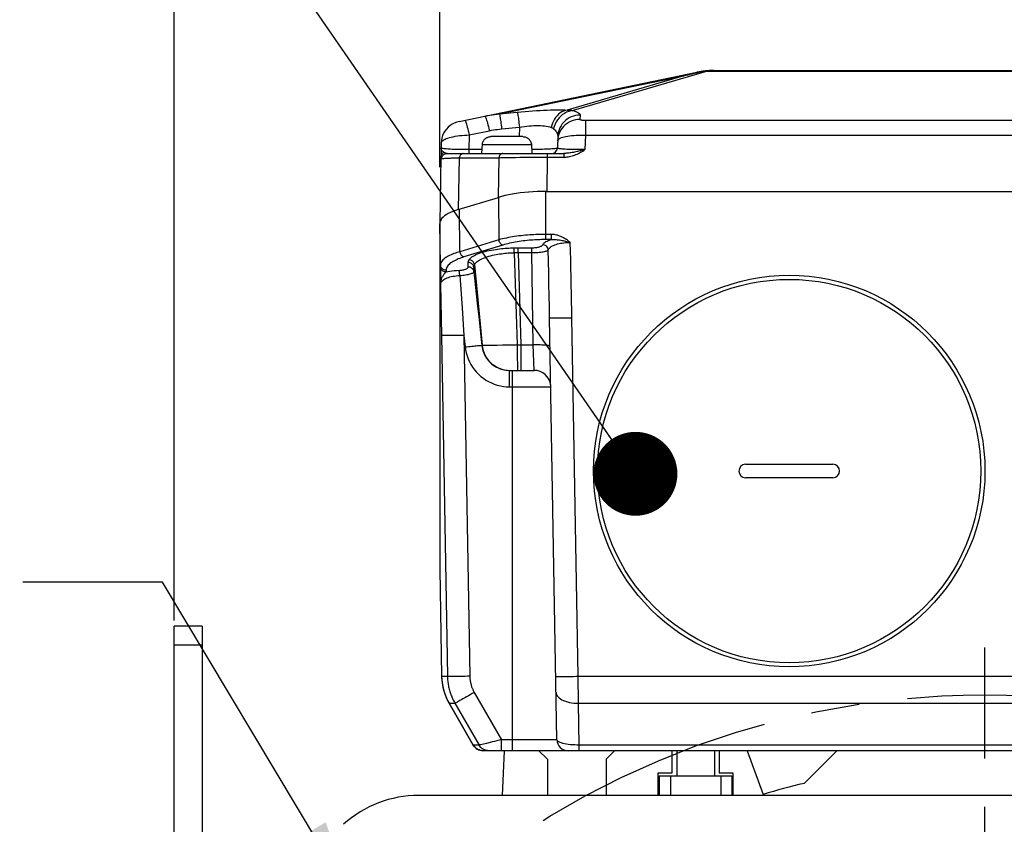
# Model space of a CAD drawing. Header units: millimetres. Extents: x 0 to 420, y 0 to 297.
# Tile 50 of 56: x 281 to 317, y 202 to 231. Entities that reach past the tile are written whole.
import ezdxf
from ezdxf.enums import TextEntityAlignment as Align

# ---------------------------------------------------------------- set-up
doc = ezdxf.new("R2010")
doc.units = ezdxf.units.MM
doc.header["$LTSCALE"] = 23.1
doc.linetypes.add('CENTER', pattern=[0.6, 0.375, -0.075, 0.075, -0.075])
doc.layers.get('0').update_dxf_attribs({"linetype": 'CONTINUOUS'})
for name, color, linetype in [('AXIS', 7, 'CONTINUOUS'), ('COMPONENTS', 7, 'CONTINUOUS'), ('DETAIL', 7, 'CONTINUOUS'), ('DIMENSION', 7, 'CONTINUOUS')]:
    doc.layers.add(name, color=color, linetype=linetype)
doc.styles.get("Standard").update_dxf_attribs({"font": 'arial.ttf'})
doc.styles.add('TEXTSTYLE_4', font='gdt')
doc.dimstyles.new('DIMSTYLE_10', dxfattribs={"dimtxt": 3, "dimasz": 3, "dimexe": 0.18, "dimexo": 0.0625, "dimgap": 0.09, "dimtad": 1, "dimdec": 3, "dimlfac": 5, "dimdsep": 46, "dimtxsty": 'STANDARD', "dimblk": '_FILLED', "dimblk1": '_FILLED', "dimblk2": '_FILLED', "dimcen": 0.09, "dimadec": 0, "dimazin": 0, "dimtp": 0.5, "dimtm": 0.5, "dimtfac": 1, "dimtdec": 3, "dimtofl": 0, "dimtmove": 0, "dimatfit": 3, "dimldrblk": '_FILLED', "dimfxl": 1, "dimtolj": 1, "dimarcsym": 0})
doc.dimstyles.new('DIMSTYLE_2', dxfattribs={"dimtxt": 3, "dimasz": 3, "dimexe": 0.18, "dimexo": 0.0625, "dimgap": 0.09, "dimtad": 1, "dimtih": 1, "dimtoh": 1, "dimlfac": 5, "dimdsep": 46, "dimtxsty": 'STANDARD', "dimblk": '_FILLED', "dimblk1": '_FILLED', "dimblk2": '_FILLED', "dimcen": 0.09, "dimadec": 0, "dimazin": 0, "dimtol": 1, "dimtp": 0.2, "dimtm": 0.2, "dimtfac": 1, "dimtofl": 0, "dimtmove": 0, "dimatfit": 3, "dimldrblk": '_FILLED', "dimfxl": 1, "dimtolj": 1, "dimarcsym": 0})
doc.dimstyles.get("Standard").update_dxf_attribs({"dimtxt": 3, "dimasz": 3, "dimexe": 0.18, "dimexo": 0.0625, "dimgap": 0.09, "dimtad": 1, "dimdec": 3, "dimdsep": 46, "dimtxsty": 'STANDARD', "dimblk": '_FILLED', "dimblk1": '_FILLED', "dimblk2": '_FILLED', "dimcen": 0.09, "dimadec": 0, "dimazin": 0, "dimtol": 1, "dimtp": 0.001, "dimtm": 0.001, "dimtfac": 1, "dimtdec": 3, "dimtofl": 0, "dimtmove": 0, "dimatfit": 3, "dimldrblk": '_FILLED', "dimfxl": 1, "dimtolj": 1, "dimarcsym": 0})

# ---------------------------------------------------------------- blocks, each defined once
blk = doc.blocks.new('_FILLED')
at = {"color": 0, "linetype": 'BYBLOCK'}
blk.add_solid([(0, 0), (-1, 0.2), (-1, -0.2)], dxfattribs=at)
blk = doc.blocks.new('*D1')
at = {"layer": 'DIMENSION', "color": 2, "linetype": 'CONTINUOUS'}
for p, q in [((279.378, 198.641), (253.063, 198.641)), ((281.378, 198.641), (279.378, 198.641)), ((290.585, 192.778), (281.378, 198.641))]:
    blk.add_line(p, q, dxfattribs=at)
at = {"layer": 'DIMENSION', "color": 2, "linetype": 'CONTINUOUS', "xscale": 3, "yscale": 3, "zscale": 3, "rotation": 327.5117305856}
blk.add_blockref('_FILLED', (290.585, 192.778), dxfattribs=at)
at = {"layer": 'DIMENSION', "color": 2, "linetype": 'CONTINUOUS', "style": 'TEXTSTYLE_4'}
for s, p in [('`', (270.556, 199.391)), ('n', (260.063, 199.391))]:
    blk.add_text(s, height=3, dxfattribs=at).set_placement(p, align=Align.RIGHT)
at = {"layer": 'DIMENSION', "color": 2, "linetype": 'CONTINUOUS'}
for s, p in [('300', (267.056, 199.391)), ('0.2', (276.378, 199.391))]:
    blk.add_text(s, height=3, dxfattribs=at).set_placement(p, align=Align.RIGHT)
blk = doc.blocks.new('*D2')
at = {"layer": 'DIMENSION', "color": 2, "linetype": 'CONTINUOUS'}
for p, q in [((279.378, 198.641), (253.063, 198.641)), ((281.378, 198.641), (279.378, 198.641)), ((290.585, 192.778), (281.378, 198.641))]:
    blk.add_line(p, q, dxfattribs=at)
at = {"layer": 'DIMENSION', "color": 2, "linetype": 'CONTINUOUS', "xscale": 3, "yscale": 3, "zscale": 3, "rotation": 327.5117305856}
blk.add_blockref('_FILLED', (290.585, 192.778), dxfattribs=at)
at = {"layer": 'DIMENSION', "color": 2, "linetype": 'CONTINUOUS', "style": 'TEXTSTYLE_4'}
for s, p in [('`', (270.556, 199.391)), ('n', (260.063, 199.391))]:
    blk.add_text(s, height=3, dxfattribs=at).set_placement(p, align=Align.RIGHT)
at = {"layer": 'DIMENSION', "color": 2, "linetype": 'CONTINUOUS'}
for s, p in [('300', (267.056, 199.391)), ('0.2', (276.378, 199.391))]:
    blk.add_text(s, height=3, dxfattribs=at).set_placement(p, align=Align.RIGHT)
blk = doc.blocks.new('*D20')
at = {"layer": 'DIMENSION', "color": 2, "linetype": 'CONTINUOUS'}
for p, q in [((286.89, 235.702), (286.89, 250.989)), ((344.89, 245.193), (344.89, 250.989)), ((286.89, 248.989), (315.89, 248.989)), ((344.89, 248.989), (315.89, 248.989)), ((344.89, 235.307), (344.89, 243.112)), ((286.89, 209.314), (286.89, 232.789)), ((344.89, 228.558), (344.89, 232.792)), ((344.89, 209.183), (344.89, 226.727))]:
    blk.add_line(p, q, dxfattribs=at)
at = {"layer": 'DIMENSION', "color": 2, "linetype": 'CONTINUOUS', "xscale": 3, "yscale": 3, "zscale": 3, "rotation": 180}
blk.add_blockref('_FILLED', (286.89, 248.989), dxfattribs=at)
at = {"layer": 'DIMENSION', "color": 2, "linetype": 'CONTINUOUS', "xscale": 3, "yscale": 3, "zscale": 3}
blk.add_blockref('_FILLED', (344.89, 248.989), dxfattribs=at)
at = {"layer": 'DIMENSION', "color": 2, "linetype": 'CONTINUOUS', "insert": (315.89, 252.739), "char_height": 3, "width": 6.99257, "attachment_point": 2, "line_spacing_factor": 0.9}
blk.add_mtext('290', dxfattribs=at)
blk = doc.blocks.new('*D23')
at = {"layer": 'DIMENSION', "color": 2, "linetype": 'CONTINUOUS'}
for p, q in [((296.39, 225.526), (296.39, 240.989)), ((335.39, 236.757), (335.39, 240.989)), ((296.39, 238.989), (315.89, 238.989)), ((335.39, 238.989), (315.89, 238.989)), ((335.39, 225.526), (335.39, 235.162))]:
    blk.add_line(p, q, dxfattribs=at)
at = {"layer": 'DIMENSION', "color": 2, "linetype": 'CONTINUOUS', "xscale": 3, "yscale": 3, "zscale": 3, "rotation": 180}
blk.add_blockref('_FILLED', (296.39, 238.989), dxfattribs=at)
at = {"layer": 'DIMENSION', "color": 2, "linetype": 'CONTINUOUS', "xscale": 3, "yscale": 3, "zscale": 3}
blk.add_blockref('_FILLED', (335.39, 238.989), dxfattribs=at)
at = {"layer": 'DIMENSION', "color": 2, "linetype": 'CONTINUOUS', "insert": (315.89, 242.739), "char_height": 3, "width": 6.99257, "attachment_point": 2, "line_spacing_factor": 0.9}
blk.add_mtext('195', dxfattribs=at)

msp = doc.modelspace()

# ---------------------------------------------------------------- linework, layer by layer
at = {"layer": 'AXIS', "color": 2, "linetype": 'CENTER'}
msp.add_line((315.8897, 176.66412), (315.8897, 208.35892), dxfattribs=at)
msp.add_circle((315.8897, 176.66412), 30, dxfattribs=at)
at = {"layer": 'COMPONENTS', "color": 7, "linetype": 'CONTINUOUS'}
for p, q in [((297.08269, 227.165), (305.58868, 228.9267)), ((306.19711, 228.98905), (325.5823, 228.98905)), ((298.2183, 226.62148), (298.19738, 226.6208)), ((299.3611, 226.62148), (298.2183, 226.62148)), ((300.61188, 226.62874), (300.59674, 226.21418)), ((296.44179, 226.21809), (296.43566, 225.97436)), ((296.44507, 226.39642), (296.44178, 226.21782)), ((297.90752, 226.36148), (297.8897, 226.02148)), ((297.90752, 226.36148), (297.91672, 226.36148)), ((297.91444, 226.33718), (297.91572, 226.36148)), ((297.91621, 226.35745), (297.91672, 226.36148)), ((297.91672, 226.36148), (297.92011, 226.38151)), ((299.66268, 226.36148), (299.6632, 226.35745)), ((299.66268, 226.36148), (299.67188, 226.36148)), ((299.66497, 226.33718), (299.66368, 226.36148)), ((299.67188, 226.36148), (299.6897, 226.02148)), ((296.43318, 225.88657), (296.3897, 223.52645)), ((296.43335, 225.89338), (296.43315, 225.8854)), ((296.65404, 226.02148), (300.82809, 226.02148)), ((297.05513, 224.01152), (298.48676, 224.44921)), ((300.21473, 224.66412), (300.05219, 224.66247)), ((300.18382, 224.66412), (331.59559, 224.66412)), ((297.05513, 224.01152), (296.95268, 223.97808)), ((296.39512, 223.55299), (296.3897, 223.50414)), ((296.3897, 223.52645), (296.3897, 211.14539)), ((296.41532, 221.97044), (296.41545, 221.93626)), ((296.41545, 221.93626), (296.41636, 221.83208)), ((296.41636, 221.83208), (296.42249, 221.35036)), ((296.42249, 221.35036), (296.45438, 219.51039)), ((300.58284, 205.05714), (300.31948, 220.14516)), ((296.45438, 219.51039), (296.66595, 207.32454)), ((298.88852, 218.26412), (299.7627, 218.26412)), ((307.3297, 214.90412), (310.4497, 214.90412)), ((310.4497, 214.42412), (307.3297, 214.42412)), ((296.3897, 211.14903), (296.45643, 207.32435)), ((286.8897, 189.11412), (286.8897, 209.11412)), ((287.8897, 209.11412), (286.8897, 209.11412)), ((287.8897, 209.11412), (287.8897, 187.86412)), ((296.72409, 206.35921), (297.58732, 204.86411)), ((296.93355, 206.35944), (297.79674, 204.86412)), ((333.84563, 204.66412), (297.93378, 204.66412)), ((298.6897, 204.66412), (298.61985, 203.06412)), ((300.2397, 204.36412), (299.9397, 204.66412)), ((302.6397, 204.66412), (302.3397, 204.36412)), ((304.6897, 204.66412), (304.6897, 203.86412)), ((304.8647, 204.66412), (304.8647, 203.76412)), ((306.2147, 204.66412), (306.2147, 203.76412)), ((306.3897, 204.66412), (306.3897, 203.86412)), ((307.3897, 204.66412), (307.95895, 203.10014)), ((309.42094, 203.49535), (310.5897, 204.66412)), ((300.2397, 204.36412), (300.2397, 203.06412)), ((302.3397, 204.36412), (302.3397, 203.06412)), ((304.1897, 203.86412), (304.1897, 203.06412)), ((304.6897, 203.86412), (304.1897, 203.86412)), ((304.2397, 203.76412), (304.2397, 203.06412)), ((304.2397, 203.76412), (306.8397, 203.76412)), ((304.6397, 203.76412), (304.6397, 203.06412)), ((306.8897, 203.86412), (306.3897, 203.86412)), ((306.4397, 203.76412), (306.4397, 203.06412)), ((306.8397, 203.76412), (306.8397, 203.06412)), ((306.8897, 203.06412), (306.8897, 203.86412)), ((336.14507, 203.06412), (295.63433, 203.06412))]:
    msp.add_line(p, q, dxfattribs=at)
at = {"layer": 'COMPONENTS', "color": 9, "linetype": 'CONTINUOUS'}
for p, q in [((305.9638, 228.95985), (301.16563, 227.55078)), ((305.9638, 228.97996), (305.9638, 228.95985)), ((305.9638, 228.95985), (325.8156, 228.95985)), ((298.5262, 227.43209), (305.12291, 228.79836)), ((305.12291, 228.79836), (300.95376, 227.57399)), ((298.5262, 227.43209), (299.16441, 227.49481)), ((301.41134, 227.39176), (301.40582, 227.24045)), ((301.60245, 227.20958), (301.60245, 226.67782)), ((301.60245, 227.20958), (330.37696, 227.20958)), ((297.44453, 226.68342), (298.1674, 226.83314)), ((298.60156, 226.89968), (299.23961, 226.96238)), ((299.23961, 226.96238), (299.22723, 226.62148)), ((297.44453, 226.68342), (297.43487, 226.15636)), ((301.60245, 226.67782), (301.58341, 226.15636)), ((301.60245, 226.67782), (330.37696, 226.67782)), ((296.47935, 226.11184), (296.47351, 226.11981)), ((297.43481, 226.15636), (297.43481, 226.02148)), ((297.89677, 226.15636), (297.43487, 226.15636)), ((297.91444, 226.33718), (299.66497, 226.33718)), ((296.43505, 225.91302), (296.43335, 225.89338)), ((297.08937, 225.86854), (297.05513, 224.01152)), ((297.08937, 225.86854), (298.50368, 225.86854)), ((298.50368, 225.86854), (298.48126, 224.44753)), ((298.95751, 225.87809), (299.10552, 225.88027)), ((299.31887, 225.88275), (299.51927, 225.88448)), ((299.51927, 225.88448), (299.64509, 225.88527)), ((299.8779, 225.88629), (300.03753, 225.88661)), ((300.23402, 225.88659), (300.21473, 224.66412)), ((300.23402, 226.02148), (300.23402, 225.88659)), ((300.82809, 226.02148), (300.82809, 225.88659)), ((298.48676, 224.44921), (298.50541, 222.93261)), ((300.18382, 222.93955), (300.18382, 224.66412)), ((297.11129, 222.50639), (297.09265, 224.02299)), ((296.41532, 222.03632), (296.3897, 223.50414)), ((298.50541, 222.93261), (297.11129, 222.50639)), ((300.37009, 222.93955), (300.13542, 222.9395)), ((300.37006, 223.12732), (300.18382, 223.12732)), ((300.37006, 223.12732), (300.37006, 222.93955)), ((298.64627, 222.74484), (297.25216, 222.31862)), ((299.16804, 222.64696), (299.6797, 222.64701)), ((299.19362, 222.47409), (299.19362, 222.64701)), ((299.6797, 222.47409), (299.6797, 222.64701)), ((299.05594, 222.47239), (299.16081, 219.17313)), ((299.19362, 222.47409), (299.2903, 219.17242)), ((299.73733, 219.17246), (299.6797, 222.47409)), ((296.41532, 222.03632), (296.41532, 221.97044)), ((297.41127, 221.9597), (297.41051, 222.12021)), ((297.60932, 221.94986), (297.89715, 219.16095)), ((297.63407, 222.04785), (297.90487, 219.16674)), ((296.61529, 221.84855), (296.61529, 221.78265)), ((297.10628, 221.65726), (297.18654, 220.49547)), ((297.60999, 221.79016), (297.67093, 221.22964)), ((297.67093, 221.22964), (297.73245, 220.66179)), ((297.18654, 220.49547), (297.25425, 219.51039)), ((297.73245, 220.66179), (297.79505, 220.08205)), ((301.34314, 207.32454), (301.11936, 220.14516)), ((297.25425, 219.51039), (297.46582, 207.32454)), ((297.25425, 219.51039), (297.2978, 219.10409)), ((297.89435, 219.1576), (297.89715, 219.16095)), ((297.90487, 219.16674), (297.9144, 219.16699)), ((297.9144, 219.16699), (297.9582, 219.16769)), ((297.9582, 219.16769), (298.03479, 219.16843)), ((298.03479, 219.16843), (298.14311, 219.16917)), ((298.14311, 219.16917), (298.44543, 219.17069)), ((298.44543, 219.17069), (298.63314, 219.17144)), ((298.63314, 219.17144), (299.16081, 219.17313)), ((299.24712, 219.17238), (299.73733, 219.17246)), ((299.2903, 219.17242), (299.2903, 218.26412)), ((299.7627, 218.26412), (299.73733, 219.17246)), ((298.88853, 217.67459), (298.88853, 218.26412)), ((298.9897, 204.66412), (298.9897, 218.26412)), ((298.88853, 217.67459), (300.3626, 217.67459)), ((287.8897, 208.4392), (286.8897, 208.4392)), ((296.45642, 207.32452), (296.45646, 207.32445)), ((296.45646, 207.32454), (296.66595, 207.32454)), ((301.35325, 206.35944), (301.34314, 207.32454)), ((301.34314, 207.32454), (330.43626, 207.32454)), ((297.62636, 206.74548), (298.60098, 205.05714)), ((296.67066, 206.45831), (296.72414, 206.35937)), ((296.72403, 206.35932), (296.72407, 206.35931)), ((296.72414, 206.35937), (296.93355, 206.35944)), ((297.5874, 204.86414), (296.72414, 206.35937)), ((301.37935, 204.86412), (301.35325, 206.35944)), ((301.35325, 206.35944), (330.42615, 206.35944)), ((298.19347, 204.95722), (298.0581, 204.92434)), ((298.60098, 204.66412), (298.60098, 205.05714)), ((300.58284, 205.05714), (298.60098, 205.05714)), ((297.79674, 204.86412), (297.5874, 204.86414)), ((297.61296, 204.82527), (297.5874, 204.86413)), ((297.64285, 204.78964), (297.61296, 204.82527)), ((301.37935, 204.66412), (301.37935, 204.86412)), ((330.40005, 204.86412), (301.37935, 204.86412))]:
    msp.add_line(p, q, dxfattribs=at)
at = {"layer": 'COMPONENTS', "color": 7, "linetype": 'CONTINUOUS'}
for points in [[(305.49583, 228.88721), (305.57044, 228.90468), (305.64506, 228.92204), (305.71969, 228.9393), (305.79433, 228.95645)], [(305.83873, 228.96494), (305.83306, 228.964), (305.82757, 228.96306), (305.82227, 228.96212), (305.81715, 228.96117), (305.81221, 228.96023), (305.80746, 228.95928), (305.80289, 228.95834), (305.79852, 228.95739), (305.79433, 228.95645)], [(305.83873, 228.96494), (305.85259, 228.96713), (305.86647, 228.96918), (305.88035, 228.97111), (305.89424, 228.97291), (305.90814, 228.97458), (305.92204, 228.97612), (305.93596, 228.97753), (305.94988, 228.97881), (305.9638, 228.97996)], [(305.12291, 228.79836), (305.19748, 228.81633), (305.27205, 228.83421), (305.34663, 228.85198), (305.42122, 228.86965), (305.49583, 228.88721)], [(297.08269, 227.165), (296.99578, 227.14184), (296.91202, 227.10907), (296.83247, 227.0671), (296.75813, 227.01647), (296.68995, 226.95781), (296.62878, 226.89187), (296.5754, 226.81948), (296.53048, 226.74155), (296.4946, 226.65907), (296.46819, 226.57309), (296.45161, 226.48469), (296.44506, 226.39498)], [(297.92011, 226.38151), (297.92488, 226.4012), (297.93101, 226.42056), (297.93859, 226.43972), (297.94753, 226.45855), (297.95766, 226.4766), (297.969, 226.49379), (297.98152, 226.51021), (297.99501, 226.52562), (298.0094, 226.53997), (298.02476, 226.55332), (298.04107, 226.56563), (298.05843, 226.57696), (298.07674, 226.58725), (298.09569, 226.59624), (298.11534, 226.60389), (298.13563, 226.61026), (298.15612, 226.61521), (298.17665, 226.61871), (298.19738, 226.6208)], [(299.3611, 226.62148), (299.38203, 226.6208), (299.40275, 226.61871), (299.42329, 226.61521), (299.44377, 226.61026), (299.46407, 226.60389), (299.48371, 226.59624), (299.50267, 226.58725), (299.52098, 226.57696), (299.53833, 226.56563), (299.55464, 226.55332), (299.57, 226.53997), (299.58439, 226.52562), (299.59788, 226.51021), (299.61041, 226.49379), (299.62174, 226.4766), (299.63187, 226.45855), (299.64082, 226.43972), (299.64839, 226.42056), (299.65453, 226.4012), (299.65929, 226.38151), (299.66268, 226.36148)], [(297.91444, 226.33718), (297.91468, 226.34125), (297.91498, 226.34531), (297.91533, 226.34937), (297.91574, 226.35341), (297.91621, 226.35745)], [(299.6632, 226.35745), (299.66366, 226.35341), (299.66407, 226.34937), (299.66443, 226.34531), (299.66473, 226.34125), (299.66497, 226.33718)], [(296.43566, 225.97436), (296.43367, 225.90329), (296.43329, 225.89067)], [(300.05219, 224.66247), (299.89183, 224.65772), (299.73364, 224.64987), (299.57695, 224.63886), (299.42243, 224.62474), (299.27216, 224.60771), (299.12621, 224.58773), (298.98452, 224.56483), (298.84899, 224.53934), (298.72025, 224.51134), (298.59767, 224.48074), (298.48126, 224.44753)], [(300.18382, 224.66412), (300.02775, 224.66257), (299.87328, 224.65797), (299.72042, 224.65031), (299.5685, 224.63957), (299.41818, 224.62577), (299.27144, 224.60903), (299.12831, 224.58932), (298.98875, 224.56667), (298.85464, 224.54132), (298.72657, 224.51332), (298.60395, 224.48262), (298.48676, 224.44921)], [(296.95268, 223.97808), (296.85835, 223.9431), (296.77215, 223.90658), (296.6938, 223.86838), (296.62357, 223.82864), (296.56231, 223.78784), (296.51014, 223.74597), (296.46695, 223.70304), (296.43326, 223.65958)], [(296.43326, 223.65958), (296.40924, 223.61574), (296.39472, 223.57137), (296.38976, 223.53028)], [(296.43684, 223.64886), (296.41083, 223.60123), (296.39512, 223.55299)], [(297.89435, 219.1576), (297.90413, 219.08885), (297.91868, 219.02084), (297.93795, 218.95391), (297.9619, 218.88834), (297.99041, 218.8245), (298.02328, 218.76287), (298.06028, 218.70382), (298.10126, 218.64755), (298.14608, 218.59424), (298.19456, 218.54413), (298.24643, 218.4975), (298.30141, 218.45462), (298.35919, 218.4157), (298.41952, 218.38092), (298.48217, 218.3504), (298.54689, 218.32428), (298.61333, 218.30273), (298.68106, 218.28588), (298.74971, 218.2738), (298.81897, 218.26654), (298.88852, 218.26412)], [(296.45646, 207.32435), (296.45709, 207.29825), (296.46584, 207.16271), (296.48377, 207.02807), (296.51079, 206.89496), (296.54679, 206.76399), (296.5916, 206.63577), (296.645, 206.51089), (296.70676, 206.38991), (296.72412, 206.35923)], [(296.66595, 207.32454), (296.66715, 207.28201), (296.66924, 207.2396), (296.67223, 207.19731), (296.6761, 207.15518), (296.68085, 207.11321), (296.68649, 207.07141), (296.69299, 207.02978), (296.70036, 206.98835), (296.7086, 206.94711), (296.71769, 206.90608), (296.72764, 206.86528), (296.73844, 206.8247), (296.75008, 206.78436), (296.76258, 206.74427), (296.77591, 206.70444), (296.79009, 206.66488), (296.8051, 206.62561), (296.82096, 206.58662), (296.83764, 206.54793), (296.85516, 206.50956), (296.87351, 206.47151), (296.8927, 206.43379), (296.91271, 206.39643), (296.93355, 206.35944)]]:
    msp.add_lwpolyline(points, dxfattribs=at)
at = {"layer": 'COMPONENTS', "color": 9, "linetype": 'CONTINUOUS'}
for points in [[(305.58868, 228.9267), (305.61132, 228.93123), (305.63401, 228.93546), (305.65676, 228.93937), (305.67956, 228.94299), (305.70241, 228.94629), (305.72531, 228.94929), (305.74827, 228.95199), (305.77127, 228.95437), (305.79433, 228.95645)], [(305.83873, 228.96494), (305.85956, 228.96453), (305.8804, 228.96395), (305.90125, 228.96319), (305.9221, 228.96225), (305.94295, 228.96114), (305.9638, 228.95985)], [(299.16441, 227.49481), (299.30406, 227.50807), (299.44208, 227.52028), (299.57847, 227.53143), (299.71376, 227.54158), (299.84741, 227.55066), (299.97781, 227.55858), (300.1048, 227.56531), (300.22853, 227.57086), (300.34794, 227.57517), (300.46328, 227.57822), (300.57429, 227.58003), (300.67904, 227.58051), (300.77687, 227.57966), (300.86845, 227.57748), (300.95376, 227.57399)], [(300.95368, 227.57399), (300.88617, 227.55926), (300.82015, 227.53645), (300.75629, 227.50579), (300.69528, 227.4676), (300.63773, 227.42227), (300.58424, 227.37028), (300.53538, 227.31218), (300.49165, 227.24855), (300.4535, 227.18007), (300.42133, 227.10744), (300.39548, 227.03142), (300.37621, 226.9528)], [(301.16562, 227.55078), (301.08565, 227.54078), (301.00664, 227.52123), (300.92958, 227.49239), (300.85539, 227.45459), (300.78499, 227.40831), (300.71922, 227.35411), (300.6589, 227.29264), (300.60476, 227.22466), (300.55746, 227.151), (300.51758, 227.07255), (300.4856, 226.99027), (300.46191, 226.90517)], [(300.95376, 227.57399), (300.99112, 227.57277), (301.02769, 227.57047), (301.06344, 227.5671), (301.09835, 227.56268), (301.13242, 227.55723), (301.16563, 227.55078)], [(301.16563, 227.55078), (301.21651, 227.53455), (301.26164, 227.5179), (301.30101, 227.50083), (301.3348, 227.48327), (301.36284, 227.46528), (301.38456, 227.44711), (301.3998, 227.42884), (301.40873, 227.41039), (301.41134, 227.39176)], [(297.28228, 227.20634), (297.28881, 227.20329), (297.29702, 227.19183), (297.30682, 227.17209), (297.31811, 227.14427), (297.33076, 227.10867), (297.34463, 227.06569), (297.35958, 227.01578), (297.37544, 226.95948), (297.39205, 226.8974), (297.40923, 226.83021), (297.42678, 226.75862), (297.44453, 226.68342)], [(298.00515, 227.35606), (298.09203, 227.37317), (298.17894, 227.38853), (298.26584, 227.40211), (298.3527, 227.41391), (298.4395, 227.4239), (298.5262, 227.43209)], [(298.00516, 227.35606), (298.01169, 227.35301), (298.0199, 227.34155), (298.0297, 227.3218), (298.04098, 227.29398), (298.05363, 227.25839), (298.0675, 227.21541), (298.08245, 227.1655), (298.09832, 227.1092), (298.11493, 227.04712), (298.1321, 226.97992), (298.14966, 226.90834), (298.1674, 226.83314)], [(298.5262, 227.43209), (298.52979, 227.42157), (298.53403, 227.40391), (298.5389, 227.37928), (298.54433, 227.34789), (298.55029, 227.31005), (298.55671, 227.26608), (298.56354, 227.2164), (298.57072, 227.16146), (298.57818, 227.10175), (298.58585, 227.03782), (298.59367, 226.97026), (298.60156, 226.89968)], [(299.16441, 227.49481), (299.168, 227.48429), (299.17225, 227.46662), (299.17711, 227.44199), (299.18254, 227.41061), (299.1885, 227.37276), (299.19492, 227.32879), (299.20176, 227.27911), (299.20893, 227.22417), (299.21639, 227.16446), (299.22407, 227.10053), (299.23188, 227.03297), (299.23977, 226.9624)], [(301.40582, 227.24045), (301.32412, 227.23637), (301.24327, 227.22404), (301.16412, 227.2036), (301.08749, 227.17526), (301.0142, 227.13932), (300.945, 227.09614), (300.88063, 227.0462), (300.82174, 226.99), (300.76896, 226.92813), (300.72285, 226.86124), (300.68387, 226.79004), (300.65245, 226.71526), (300.62891, 226.63769), (300.61349, 226.55813), (300.60635, 226.47743)], [(301.41134, 227.39176), (301.32964, 227.38767), (301.24879, 227.37534), (301.16964, 227.3549), (301.09302, 227.32656), (301.01973, 227.29062), (300.95053, 227.24745), (300.88615, 227.1975), (300.82727, 227.1413), (300.77449, 227.07943), (300.72837, 227.01255), (300.6894, 226.94134), (300.65797, 226.86656), (300.63443, 226.78899), (300.61901, 226.70944), (300.61188, 226.62874)], [(301.40582, 227.24045), (301.40649, 227.23773), (301.40862, 227.23507), (301.41221, 227.23246), (301.4173, 227.22989), (301.42384, 227.22738), (301.43169, 227.22498), (301.44088, 227.22271), (301.45138, 227.22056), (301.46296, 227.21858), (301.47563, 227.21676), (301.48938, 227.21512), (301.50388, 227.21368), (301.51916, 227.21244), (301.5352, 227.21142), (301.55158, 227.21061), (301.56819, 227.21004), (301.58514, 227.2097), (301.60245, 227.20958)], [(298.1674, 226.83314), (298.24009, 226.84756), (298.31265, 226.86064), (298.38507, 226.8724), (298.45736, 226.88282), (298.52953, 226.89192), (298.60156, 226.89968)], [(299.23961, 226.96238), (299.32868, 226.9768), (299.41714, 226.98914), (299.50465, 226.99938), (299.5908, 227.00752), (299.67532, 227.01354), (299.75808, 227.0174), (299.83869, 227.01909), (299.91688, 227.01858), (299.99268, 227.01586), (300.06588, 227.01088), (300.13596, 227.00364), (300.20235, 226.99426), (300.26468, 226.98273), (300.32273, 226.96894), (300.37621, 226.9528)], [(300.37621, 226.9528), (300.39171, 226.94705), (300.40673, 226.94044), (300.42127, 226.93294), (300.43532, 226.92457), (300.44887, 226.91531), (300.46191, 226.90517)], [(300.46191, 226.90517), (300.49338, 226.87721), (300.52146, 226.84855), (300.54599, 226.81914), (300.56687, 226.78874), (300.58392, 226.7575), (300.597, 226.72589), (300.60605, 226.69403), (300.61102, 226.66167), (300.61188, 226.62874)], [(296.44507, 226.39638), (296.44882, 226.41773), (296.46019, 226.4406), (296.47906, 226.46336), (296.50529, 226.4858), (296.53867, 226.50772), (296.57895, 226.52901), (296.6258, 226.54947), (296.67886, 226.56893), (296.73775, 226.58729), (296.80201, 226.60442), (296.87115, 226.62017), (296.94465, 226.63443), (297.02196, 226.64711), (297.1025, 226.65809), (297.18566, 226.66727), (297.27082, 226.67456), (297.35733, 226.67995), (297.44453, 226.68342)], [(300.60635, 226.47743), (300.61084, 226.49705), (300.62284, 226.51644), (300.64224, 226.53537), (300.66889, 226.55361)], [(300.66889, 226.55361), (300.70259, 226.571), (300.74307, 226.58752), (300.79001, 226.60299), (300.84306, 226.61725), (300.90181, 226.63026), (300.96579, 226.64189), (301.03453, 226.65201), (301.10752, 226.66064), (301.18421, 226.6677), (301.26402, 226.6731), (301.34637, 226.67684), (301.43065, 226.6789), (301.51622, 226.67923), (301.60245, 226.67782)], [(296.47351, 226.11981), (296.46887, 226.12674), (296.46446, 226.13393), (296.46033, 226.14137), (296.45652, 226.14907), (296.45305, 226.157), (296.44998, 226.16516), (296.44733, 226.17354), (296.44515, 226.18212), (296.44348, 226.19088), (296.44234, 226.1998), (296.44177, 226.20889), (296.4418, 226.21814)], [(297.43487, 226.15636), (297.36299, 226.15636), (297.29175, 226.15661), (297.22152, 226.15716), (297.15281, 226.15805), (297.08579, 226.15931), (297.02029, 226.16087), (296.95657, 226.16274), (296.89509, 226.16494), (296.83604, 226.16741), (296.77984, 226.17019), (296.7268, 226.17331), (296.67703, 226.17666), (296.63091, 226.18033), (296.58889, 226.18434), (296.55131, 226.18851), (296.5185, 226.19299), (296.491, 226.19782), (296.46934, 226.20264), (296.45379, 226.20745), (296.44455, 226.21257), (296.44177, 226.21775)], [(296.49957, 226.08868), (296.4924, 226.09625), (296.48565, 226.10398), (296.47935, 226.11184)], [(296.54083, 226.05437), (296.53196, 226.06064), (296.52337, 226.06723), (296.51509, 226.07413), (296.50715, 226.08129), (296.49957, 226.08868)], [(300.59674, 226.21418), (300.59249, 226.20951), (300.58013, 226.2046), (300.55979, 226.19964), (300.53164, 226.19496), (300.49588, 226.1906), (300.45282, 226.18631), (300.4028, 226.1822), (300.34617, 226.17847), (300.28334, 226.17489), (300.21474, 226.17156), (300.14082, 226.16862), (300.06198, 226.16591), (299.97872, 226.16348), (299.89151, 226.16145), (299.8008, 226.1597), (299.70713, 226.15827), (299.68255, 226.158)], [(301.58341, 226.15636), (301.51364, 226.15605), (301.44401, 226.15608), (301.37485, 226.15644), (301.30655, 226.15712), (301.23944, 226.15812), (301.17382, 226.15942), (301.11002, 226.16108), (301.04844, 226.16307), (300.98945, 226.16531), (300.93342, 226.16789), (300.88067, 226.17081), (300.83149, 226.17394), (300.78638, 226.17732), (300.74543, 226.18105), (300.70855, 226.185), (300.67609, 226.18924), (300.64861, 226.19382), (300.62645, 226.19852), (300.61009, 226.20334), (300.60004, 226.20851), (300.59674, 226.21418)], [(301.31245, 226.08892), (301.26268, 226.07793), (301.21468, 226.0679), (301.16847, 226.05885), (301.12404, 226.05079), (301.08135, 226.04373), (301.04038, 226.03768), (301.00112, 226.03262), (300.96351, 226.02853), (300.92744, 226.0254), (300.89285, 226.0232), (300.85974, 226.0219), (300.82809, 226.02148)], [(301.58341, 226.15636), (301.53445, 226.14338), (301.48688, 226.13109), (301.44081, 226.1195), (301.39637, 226.1086), (301.35358, 226.09841), (301.31245, 226.08892)], [(301.35363, 226.02148), (301.39069, 226.04047), (301.42825, 226.06086), (301.46629, 226.08264), (301.50484, 226.10582), (301.54387, 226.13039), (301.58341, 226.15636)], [(296.43316, 225.88567), (296.43312, 225.88028), (296.43333, 225.87099), (296.43395, 225.86277), (296.43497, 225.85563), (296.4364, 225.84956), (296.43822, 225.84452), (296.44041, 225.84053), (296.44297, 225.83756), (296.44586, 225.83547), (296.44903, 225.83419), (296.45248, 225.83379), (296.45619, 225.83425)], [(296.54083, 226.05437), (296.52033, 226.04288), (296.50144, 226.02917), (296.48444, 226.01343), (296.46956, 225.99589), (296.45702, 225.9768), (296.447, 225.95642), (296.43964, 225.93506), (296.43505, 225.91302)], [(296.45619, 225.83425), (296.47251, 225.83687), (296.49235, 225.83942)], [(296.45625, 225.83424), (296.45939, 225.85915), (296.4656, 225.88346), (296.47478, 225.90679), (296.48678, 225.92877), (296.50141, 225.94907)], [(296.49235, 225.83942), (296.51533, 225.84187), (296.54106, 225.84422), (296.56922, 225.84645), (296.59957, 225.84858), (296.63182, 225.85063), (296.66568, 225.85258), (296.701, 225.85443), (296.73733, 225.85618), (296.77462, 225.85786), (296.81342, 225.85949), (296.85344, 225.86102)], [(296.50141, 225.94907), (296.51845, 225.96735), (296.53762, 225.98334), (296.55863, 225.99678), (296.58113, 226.00745), (296.60479, 226.0152), (296.62922, 226.0199), (296.65405, 226.02148)], [(296.65405, 226.02148), (296.64479, 226.02166), (296.63539, 226.02223), (296.62587, 226.0232), (296.61624, 226.02463), (296.60655, 226.02652), (296.59684, 226.02891), (296.58713, 226.03183), (296.57747, 226.03528), (296.56797, 226.03926), (296.5587, 226.04375), (296.54964, 226.04879), (296.54083, 226.05437)], [(296.85344, 225.86102), (296.93876, 225.86405), (296.98606, 225.86563), (297.03624, 225.86714), (297.08937, 225.86854)], [(297.23382, 226.02148), (297.21189, 226.01929), (297.19043, 226.01276), (297.16992, 226.00205), (297.15082, 225.98738), (297.13353, 225.96908), (297.11844, 225.94754), (297.10587, 225.92324), (297.09611, 225.89672), (297.08937, 225.86854)], [(298.64813, 226.02148), (298.6262, 226.01929), (298.60474, 226.01276), (298.58423, 226.00205), (298.56513, 225.98738), (298.54784, 225.96908), (298.53275, 225.94754), (298.52018, 225.92324), (298.51042, 225.89672), (298.50368, 225.86854)], [(298.50368, 225.86854), (298.57857, 225.8706), (298.6543, 225.87238)], [(298.6543, 225.87238), (298.80652, 225.87544), (298.88225, 225.87686), (298.95751, 225.87809)], [(299.10552, 225.88027), (299.24914, 225.88198), (299.31887, 225.88275)], [(299.64509, 225.88527), (299.76453, 225.88588), (299.8779, 225.88629)], [(300.03753, 225.88661), (300.138, 225.88662), (300.82809, 225.88659)], [(300.82809, 225.88659), (300.86819, 225.88735), (300.90909, 225.88997), (300.9508, 225.89444), (300.99337, 225.90073), (301.03674, 225.90888), (301.08069, 225.919), (301.12524, 225.93114), (301.17036, 225.94526), (301.2158, 225.96135), (301.26144, 225.97942), (301.30738, 225.99946), (301.35363, 226.02148)], [(300.18382, 223.12732), (300.13108, 223.12715), (300.07523, 223.12662), (300.01632, 223.12567), (299.9542, 223.12421), (299.88913, 223.12218), (299.8217, 223.11955), (299.752, 223.11624), (299.68014, 223.11219), (299.60673, 223.10738), (299.5319, 223.10176), (299.45579, 223.09528), (299.37904, 223.08794), (299.30179, 223.07971), (299.22419, 223.07056), (299.14689, 223.06052), (299.07004, 223.04959), (298.99378, 223.03773), (298.91874, 223.02503), (298.84503, 223.01148), (298.77279, 222.99711), (298.70258, 222.98199), (298.63463, 222.9662), (298.56888, 222.94973), (298.50541, 222.93261)], [(298.64627, 222.74484), (298.62476, 222.75299), (298.60372, 222.76522), (298.58363, 222.78125), (298.56494, 222.80074), (298.54806, 222.82324), (298.53336, 222.84825), (298.52119, 222.87523), (298.5118, 222.90356), (298.50541, 222.93261)], [(300.13542, 222.9395), (300.08426, 222.93895), (300.03033, 222.9379), (299.97342, 222.93641), (299.91375, 222.93443), (299.852, 222.93177), (299.78816, 222.92843), (299.72224, 222.92442), (299.65503, 222.9196), (299.5865, 222.91395), (299.51668, 222.9075), (299.4464, 222.90016), (299.37567, 222.89191), (299.30448, 222.88277), (299.23369, 222.87273), (299.16334, 222.86177), (299.0934, 222.84992), (299.02469, 222.83723), (298.95722, 222.82367), (298.89098, 222.80928), (298.8267, 222.79418), (298.7646, 222.77843), (298.70446, 222.76199), (298.64627, 222.74484)], [(300.07384, 222.75684), (300.08619, 222.78015), (300.10386, 222.80279), (300.12685, 222.82477), (300.1554, 222.8462), (300.18927, 222.86697), (300.22775, 222.88673), (300.27059, 222.90535), (300.31804, 222.92296), (300.37009, 222.93955)], [(300.85342, 222.98204), (300.8111, 223.00603), (300.76902, 223.02782), (300.72717, 223.0474), (300.68548, 223.06474), (300.64402, 223.07988), (300.60306, 223.09287), (300.56261, 223.10368), (300.52265, 223.11234), (300.48339, 223.11901), (300.44491, 223.12376), (300.40713, 223.12653), (300.37006, 223.12732)], [(300.37006, 222.93955), (300.3979, 222.94182), (300.42711, 222.94325), (300.45769, 222.94382), (300.48965, 222.94346), (300.52304, 222.94215), (300.55805, 222.93985), (300.59473, 222.93649), (300.63313, 222.93204), (300.67338, 222.92645), (300.71557, 222.91966), (300.75972, 222.91163), (300.80586, 222.90231)], [(301.05806, 222.83671), (301.02454, 222.8637), (300.99078, 222.88958), (300.95679, 222.91435), (300.92257, 222.93802), (300.88811, 222.96058), (300.85342, 222.98204)], [(297.4399, 222.2178), (297.45677, 222.24319), (297.47973, 222.26904), (297.50876, 222.29535), (297.544, 222.32248), (297.58531, 222.35007), (297.63234, 222.37707), (297.68561, 222.40339), (297.7446, 222.42913), (297.80738, 222.45348), (297.87421, 222.47628), (297.94484, 222.49771), (298.01664, 222.5174), (298.08922, 222.53517), (298.16297, 222.55122), (298.2365, 222.56574), (298.30961, 222.5787), (298.3825, 222.59014), (298.45437, 222.60032), (298.5251, 222.60925), (298.59482, 222.61693), (298.66309, 222.6236), (298.72984, 222.62929), (298.79514, 222.63398), (298.85887, 222.63788), (298.92097, 222.64108), (298.98149, 222.6435), (299.04043, 222.64513)], [(299.04043, 222.64513), (299.06591, 222.64571), (299.09142, 222.64618), (299.11694, 222.64654), (299.14248, 222.6468), (299.16804, 222.64696)], [(299.05594, 222.47239), (299.05498, 222.49831), (299.05376, 222.52346), (299.05231, 222.54742), (299.05066, 222.56976), (299.04884, 222.5901), (299.04686, 222.6081), (299.04478, 222.62343), (299.04262, 222.63585), (299.04043, 222.64513)], [(299.6797, 222.64701), (299.71755, 222.64758), (299.75454, 222.64924), (299.79065, 222.65198), (299.82622, 222.65584), (299.86092, 222.66079), (299.89377, 222.66672), (299.92473, 222.67366), (299.95384, 222.68159), (299.98025, 222.69033), (300.0039, 222.6999), (300.02484, 222.71028), (300.04238, 222.72119), (300.05627, 222.73254), (300.06676, 222.74442), (300.07384, 222.75684)], [(299.6797, 222.47409), (299.73609, 222.47493), (299.79205, 222.47669), (299.84709, 222.47936), (299.90066, 222.48299), (299.95233, 222.48753), (300.0017, 222.49288), (300.04831, 222.49909), (300.09168, 222.50614), (300.1314, 222.51382), (300.16706, 222.5222), (300.19827, 222.53127), (300.22465, 222.54072), (300.24591, 222.55048), (300.26179, 222.56069), (300.27208, 222.5714)], [(300.27212, 222.57141), (300.26718, 222.60317), (300.25685, 222.63389), (300.24142, 222.6627), (300.2213, 222.68879), (300.19707, 222.71145), (300.16941, 222.73004), (300.13907, 222.74403), (300.10692, 222.75305), (300.07384, 222.75683)], [(300.27208, 222.57139), (300.28296, 222.5976), (300.29943, 222.62288), (300.32132, 222.64724), (300.34846, 222.67083), (300.38059, 222.69351), (300.41737, 222.71478), (300.45851, 222.7346), (300.50363, 222.75302), (300.55217, 222.76969), (300.60375, 222.78453), (300.6579, 222.79761), (300.71375, 222.80879), (300.77069, 222.81796), (300.82839, 222.82521), (300.88636, 222.83071), (300.94419, 222.83451), (301.00152, 222.83653), (301.05805, 222.83675)], [(300.31948, 220.14516), (300.31252, 220.53645), (300.3052, 220.93297), (300.29751, 221.33472), (300.28943, 221.74171), (300.28096, 222.15394), (300.27208, 222.5714)], [(300.80586, 222.90231), (300.84538, 222.89361), (300.88595, 222.88404), (300.92756, 222.87358), (300.97014, 222.86222), (301.01365, 222.84995), (301.05801, 222.83675)], [(301.11936, 220.14516), (301.11419, 220.43282), (301.10862, 220.72357), (301.10263, 221.01741), (301.09624, 221.31468), (301.08943, 221.61504), (301.08221, 221.91753), (301.07457, 222.2218), (301.06652, 222.5282), (301.05806, 222.83671)], [(297.11129, 222.50639), (297.05664, 222.49057), (297.00235, 222.47377), (296.94867, 222.45595), (296.89597, 222.43715), (296.84438, 222.41729), (296.79388, 222.39624), (296.74482, 222.37396), (296.69756, 222.35045), (296.65228, 222.32558), (296.60943, 222.29933), (296.56949, 222.2717), (296.5328, 222.24257), (296.49996, 222.21196), (296.47157, 222.17989), (296.44817, 222.14625), (296.43047, 222.11101), (296.41927, 222.07434), (296.41532, 222.03632)], [(297.25216, 222.31862), (297.20177, 222.30286), (297.15217, 222.28606), (297.10335, 222.26822), (297.05512, 222.24941), (297.00768, 222.22956), (296.96158, 222.20849), (296.91671, 222.1862), (296.87318, 222.16269), (296.8319, 222.1378), (296.79275, 222.11152), (296.75585, 222.08386), (296.7225, 222.05473), (296.69258, 222.02407), (296.66621, 221.99193), (296.64512, 221.95831), (296.62989, 221.92321), (296.61995, 221.88662), (296.61529, 221.84855)], [(297.25216, 222.31862), (297.23064, 222.32677), (297.20961, 222.33899), (297.18952, 222.35503), (297.17082, 222.37451), (297.15394, 222.39701), (297.13925, 222.42203), (297.12708, 222.449), (297.11769, 222.47733), (297.11129, 222.50639)], [(297.41051, 222.12021), (297.41061, 222.12673), (297.41098, 222.13325), (297.41161, 222.13977), (297.4125, 222.14627), (297.41365, 222.15277), (297.41507, 222.15928), (297.41675, 222.16577), (297.4187, 222.17227), (297.42091, 222.17877), (297.4234, 222.18528), (297.42615, 222.19179), (297.42918, 222.19829), (297.43248, 222.2048), (297.43605, 222.2113), (297.4399, 222.2178)], [(297.63408, 222.04785), (297.62667, 222.0772), (297.61472, 222.10531), (297.59852, 222.1315), (297.57846, 222.15514), (297.55502, 222.17565), (297.52878, 222.19253), (297.50038, 222.20538), (297.47051, 222.21387), (297.4399, 222.2178)], [(297.63407, 222.04785), (297.64936, 222.07291), (297.66923, 222.09862), (297.69409, 222.12488), (297.7246, 222.15183), (297.76096, 222.1791), (297.8025, 222.20589), (297.84922, 222.23206), (297.90111, 222.25754), (297.95685, 222.28167), (298.01598, 222.30436), (298.07826, 222.32562), (298.14217, 222.34512), (298.20681, 222.36277), (298.27209, 222.37875), (298.3376, 222.39315), (298.40288, 222.40603), (298.46764, 222.41745), (298.53179, 222.42758), (298.59505, 222.43645), (298.65718, 222.44415), (298.71822, 222.4508), (298.77796, 222.45646), (298.83627, 222.46118), (298.8933, 222.46508), (298.94904, 222.46823), (299.00328, 222.47065), (299.05594, 222.47239)], [(299.05594, 222.47239), (299.07884, 222.47297), (299.10176, 222.47344), (299.12471, 222.47378), (299.14767, 222.474), (299.17064, 222.47411), (299.6797, 222.47409)], [(296.61529, 221.84855), (296.58096, 221.85139), (296.54765, 221.85982), (296.51635, 221.87359), (296.48798, 221.8923), (296.46339, 221.91539), (296.44331, 221.94217), (296.42834, 221.97185), (296.41892, 222.00354), (296.41532, 222.03632)], [(296.61529, 221.78267), (296.58949, 221.78427), (296.56412, 221.78904), (296.5396, 221.7969), (296.51634, 221.80771), (296.49475, 221.82131), (296.47516, 221.83746), (296.45792, 221.85589), (296.44331, 221.87629), (296.43158, 221.89833), (296.42291, 221.92163), (296.41746, 221.9458), (296.41532, 221.97044)], [(297.11543, 221.84422), (297.15077, 221.84734), (297.18461, 221.85141), (297.21721, 221.85649), (297.24832, 221.86253), (297.27717, 221.86939), (297.30373, 221.87709), (297.32804, 221.88561), (297.34944, 221.89475), (297.36788, 221.90454), (297.38341, 221.91495), (297.39557, 221.9257), (297.40418, 221.9367), (297.40942, 221.94803), (297.41127, 221.9597)], [(297.60932, 221.94986), (297.60318, 221.98033), (297.59197, 222.00944), (297.57599, 222.03644), (297.55565, 222.0606), (297.53149, 222.0813), (297.50415, 222.09799), (297.47434, 222.11024), (297.44285, 222.11771), (297.41051, 222.12021)], [(297.60999, 221.79016), (297.60374, 221.82051), (297.59246, 221.8495), (297.57643, 221.87637), (297.55609, 221.90042), (297.53195, 221.92101), (297.50466, 221.93761), (297.47492, 221.94979), (297.44352, 221.95721), (297.41127, 221.9597)], [(297.60999, 221.79016), (297.60932, 221.9565), (297.60955, 221.96312), (297.61002, 221.96973), (297.61071, 221.97631), (297.61165, 221.98288), (297.61281, 221.98943), (297.61421, 221.99597), (297.61585, 222.00249), (297.61773, 222.00901), (297.61985, 222.01552), (297.62221, 222.02201), (297.62481, 222.02849), (297.62765, 222.03496), (297.63074, 222.04141), (297.63407, 222.04785)], [(296.42249, 221.35044), (296.42269, 221.3695), (296.42359, 221.38803), (296.42512, 221.40601), (296.42724, 221.42344), (296.42989, 221.4403), (296.433, 221.45664), (296.43653, 221.47244), (296.4404, 221.48769), (296.4446, 221.50244), (296.44907, 221.5167), (296.45377, 221.53045), (296.45865, 221.54369)], [(296.45865, 221.54369), (296.46946, 221.5702), (296.48133, 221.596)], [(296.48133, 221.596), (296.49409, 221.62099), (296.50762, 221.64517), (296.52171, 221.6683), (296.53598, 221.68997), (296.55025, 221.71006), (296.56436, 221.7285), (296.57802, 221.74505), (296.59111, 221.7596), (296.60355, 221.77214), (296.6153, 221.78267)], [(296.48208, 221.46954), (296.50822, 221.49185), (296.53892, 221.51331), (296.57397, 221.53392), (296.613, 221.5532), (296.65557, 221.57107), (296.70154, 221.58762), (296.75098, 221.60262), (296.80371, 221.61611), (296.85937, 221.62808), (296.91779, 221.63821), (296.97868, 221.64639), (297.04164, 221.65274), (297.10628, 221.65726)], [(296.61529, 221.78265), (296.68454, 221.7975), (296.75698, 221.81038), (296.8326, 221.82128), (296.91141, 221.83019), (296.99342, 221.83712), (297.11543, 221.84422)], [(297.10625, 221.65726), (297.1047, 221.68473), (297.10265, 221.71156), (297.10014, 221.73722), (297.09722, 221.76123), (297.09394, 221.78314), (297.09037, 221.80251), (297.08658, 221.81899), (297.08263, 221.83226), (297.07861, 221.84206)], [(297.10628, 221.65726), (297.1605, 221.66126), (297.21346, 221.6662), (297.26471, 221.67204), (297.31378, 221.67875), (297.36029, 221.68628), (297.40388, 221.69453), (297.44418, 221.70348), (297.48079, 221.71308), (297.51341, 221.72315), (297.54173, 221.73371), (297.56543, 221.74469), (297.5843, 221.75586), (297.59813, 221.76713), (297.60673, 221.77857), (297.60999, 221.79016)], [(296.42249, 221.35042), (296.42479, 221.37495), (296.4319, 221.39909), (296.44383, 221.42284), (296.46058, 221.44637), (296.48208, 221.46954)], [(300.31948, 220.14516), (300.32389, 220.14378), (300.337, 220.14257), (300.35869, 220.14153), (300.38871, 220.14069), (300.42672, 220.14006), (300.47233, 220.13963), (300.52502, 220.13941), (300.58422, 220.13941), (300.64928, 220.13963), (300.71949, 220.14006), (300.79408, 220.14069), (300.87223, 220.14153), (300.95309, 220.14257), (301.03576, 220.14378), (301.11936, 220.14516)], [(297.79505, 220.08205), (297.86059, 219.47256), (297.89435, 219.1576)], [(297.25425, 219.51039), (297.17094, 219.50902), (297.08854, 219.50782), (297.00793, 219.5068), (296.93001, 219.50596), (296.85561, 219.50533), (296.78556, 219.5049), (296.72059, 219.50469), (296.66144, 219.50469), (296.60873, 219.5049), (296.56304, 219.50533), (296.52488, 219.50596), (296.49464, 219.5068), (296.47267, 219.50782), (296.45921, 219.50902), (296.45438, 219.51039)], [(297.2978, 219.10409), (297.35975, 219.11066), (297.42103, 219.11705), (297.48097, 219.12319), (297.53894, 219.129), (297.5943, 219.13443), (297.64646, 219.13942), (297.69485, 219.14392), (297.73894, 219.14787), (297.77826, 219.15124), (297.81239, 219.15398), (297.84096, 219.15607), (297.86365, 219.15748), (297.88023, 219.15821), (297.89051, 219.15823), (297.89438, 219.15756)], [(297.2978, 219.10409), (297.31344, 218.99392), (297.33654, 218.88578), (297.36711, 218.77967), (297.4054, 218.67493), (297.45115, 218.57223), (297.5036, 218.47349), (297.56279, 218.37897), (297.62868, 218.28842), (297.70039, 218.20304), (297.77806, 218.12283), (297.86155, 218.0478), (297.94955, 217.9791), (298.04204, 217.9169), (298.13905, 217.86104), (298.23926, 217.81226), (298.34287, 217.77063), (298.44969, 217.73607), (298.55786, 217.70914), (298.66674, 217.69), (298.77696, 217.67849), (298.88853, 217.67459)], [(297.89715, 219.16095), (297.89766, 219.16101), (297.89849, 219.16142), (297.89963, 219.1622), (297.90108, 219.16335), (297.90282, 219.16486), (297.90487, 219.16674)], [(297.89715, 219.16095), (297.91198, 219.06429), (297.93618, 218.96955), (297.96952, 218.87761), (298.01168, 218.78938), (298.06226, 218.70568), (298.12077, 218.62733), (298.18665, 218.55506), (298.25927, 218.48958), (298.33795, 218.4315), (298.42192, 218.38139), (298.51038, 218.33971), (298.60249, 218.30688), (298.69737, 218.2832), (298.79411, 218.2689), (298.89178, 218.26412)], [(297.90485, 219.16674), (297.91917, 219.06961), (297.94294, 218.97436), (297.97591, 218.8819), (298.01778, 218.79313), (298.06814, 218.7089), (298.1265, 218.63002), (298.1923, 218.55725), (298.26491, 218.49129), (298.34363, 218.43279), (298.4277, 218.38229), (298.5163, 218.3403), (298.60859, 218.30721), (298.70368, 218.28335), (298.80064, 218.26894), (298.89854, 218.26412)], [(299.16081, 219.17313), (299.16106, 219.0755), (299.16148, 218.9797), (299.16206, 218.88666), (299.16281, 218.7973), (299.16371, 218.71247), (299.16476, 218.63301), (299.16594, 218.55968), (299.16724, 218.49321), (299.16866, 218.43422), (299.17017, 218.38331), (299.17177, 218.34096), (299.17343, 218.30759), (299.17515, 218.28352), (299.17689, 218.26898), (299.17866, 218.26412)], [(299.16081, 219.17313), (299.18238, 219.17284), (299.20396, 219.17262), (299.24712, 219.17238)], [(300.33724, 219.12787), (300.33386, 219.13356), (300.32395, 219.13907), (300.30764, 219.14434), (300.28509, 219.14932), (300.25654, 219.15395), (300.22233, 219.15818), (300.18281, 219.16196), (300.13841, 219.16526), (300.08964, 219.16803), (300.03701, 219.17025), (299.9811, 219.17189), (299.92253, 219.17294), (299.86193, 219.17338), (299.79997, 219.1732), (299.73733, 219.17242)], [(296.45646, 207.32454), (296.46158, 207.21218), (296.47301, 207.10029), (296.49072, 206.98922), (296.51463, 206.87933), (296.54469, 206.77094), (296.5808, 206.66443), (296.62283, 206.5601), (296.67066, 206.45831)], [(297.46582, 207.32454), (297.38251, 207.32317), (297.30011, 207.32196), (297.2195, 207.32094), (297.14158, 207.32011), (297.06718, 207.31947), (296.99713, 207.31905), (296.93216, 207.31884), (296.87301, 207.31884), (296.8203, 207.31905), (296.77461, 207.31947), (296.73645, 207.32011), (296.70621, 207.32094), (296.68424, 207.32196), (296.67077, 207.32317), (296.66595, 207.32454)], [(297.46582, 207.32454), (297.46654, 207.29901), (297.46779, 207.27357), (297.46958, 207.24821), (297.4719, 207.22294), (297.47476, 207.19775), (297.47813, 207.17267), (297.48203, 207.1477), (297.48646, 207.12283), (297.49139, 207.09809), (297.49685, 207.07348), (297.50282, 207.04899), (297.5093, 207.02465), (297.51628, 207.00045), (297.52378, 206.97639), (297.53178, 206.95249), (297.54028, 206.92876), (297.54929, 206.90519), (297.5588, 206.8818), (297.56881, 206.85858), (297.57933, 206.83556), (297.59034, 206.81273), (297.60184, 206.79011), (297.61385, 206.76769), (297.62636, 206.74548)], [(300.54326, 207.32454), (300.54767, 207.32315), (300.56079, 207.32194), (300.58247, 207.32091), (300.61249, 207.32007), (300.65051, 207.31943), (300.69611, 207.319), (300.7488, 207.31878), (300.808, 207.31878), (300.87307, 207.319), (300.94327, 207.31943), (301.01786, 207.32007), (301.09601, 207.32091), (301.17687, 207.32194), (301.25955, 207.32315), (301.34314, 207.32454)], [(297.62636, 206.74548), (297.55454, 206.70411), (297.48351, 206.66334), (297.41401, 206.62361), (297.34679, 206.58533), (297.28259, 206.54894), (297.22209, 206.51481), (297.16595, 206.48331), (297.11477, 206.45479), (297.06909, 206.42955), (297.02942, 206.40787), (296.99618, 206.38997), (296.96972, 206.37605), (296.95034, 206.36626), (296.93824, 206.3607), (296.93355, 206.35944)], [(300.55337, 206.74548), (300.55843, 206.70399), (300.5721, 206.66309), (300.59424, 206.62324), (300.62459, 206.58487), (300.66285, 206.54839), (300.70858, 206.5142), (300.7613, 206.48266), (300.82043, 206.45412), (300.88534, 206.42889), (300.95531, 206.40724), (301.0296, 206.38941), (301.10739, 206.37558), (301.18785, 206.36592), (301.2701, 206.36052), (301.35325, 206.35944)], [(298.60098, 205.05714), (298.51497, 205.03633), (298.43045, 205.01544), (298.34824, 204.99495), (298.26895, 204.97546), (298.19347, 204.95722)], [(301.37935, 204.86412), (301.29817, 204.86454), (301.21766, 204.8671), (301.13867, 204.87177), (301.06208, 204.87843), (300.98868, 204.88701), (300.91912, 204.89762), (300.85418, 204.91), (300.79467, 204.92401), (300.74128, 204.93977), (300.69467, 204.95694), (300.6555, 204.97522), (300.62435, 204.99476), (300.60167, 205.01532), (300.58776, 205.03626), (300.58284, 205.05714)], [(297.93378, 204.66412), (297.88734, 204.66683), (297.84153, 204.67491), (297.79697, 204.68826), (297.75427, 204.70668), (297.71399, 204.72994), (297.67668, 204.75772), (297.64285, 204.78964)], [(298.0581, 204.92434), (297.90267, 204.88733), (297.86546, 204.8787), (297.83608, 204.872), (297.81475, 204.86727), (297.80162, 204.86463), (297.79674, 204.86412)], [(298.14315, 204.66412), (298.09671, 204.66683), (298.0509, 204.6749), (298.00634, 204.68824), (297.96363, 204.70667), (297.92335, 204.72993), (297.88604, 204.7577), (297.8522, 204.78962), (297.8223, 204.82526), (297.79674, 204.86412)]]:
    msp.add_lwpolyline(points, dxfattribs=at)
at = {"layer": 'COMPONENTS', "color": 7, "linetype": 'CONTINUOUS'}
msp.add_circle((308.8897, 214.66412), 7, dxfattribs=at)
at = {"layer": 'COMPONENTS', "color": 9, "linetype": 'CONTINUOUS'}
msp.add_circle((308.8897, 214.66412), 6.85431, dxfattribs=at)
at = {"layer": 'COMPONENTS', "color": 7, "linetype": 'CONTINUOUS'}
for centre, radius, start, end in [((306.19711, 225.98905), 3, 90, 101.701251), ((300.39686, 226.22148), 0.2, 270.004719, 357.908868), ((299.76269, 217.66415), 0.59999, 6.930944, 89.999956), ((307.3297, 214.66412), 0.24, 90, 270), ((310.4497, 214.66412), 0.24, 270, 90), ((300.98278, 205.06412), 0.4, 181, 270), ((297.93373, 205.06412), 0.4, 210.001074, 270.000001), ((315.8897, 176.66412), 27.6, 103.554821, 106.699148), ((295.63433, 199.06412), 4, 90, 132.121702)]:
    msp.add_arc(centre, radius, start, end, dxfattribs=at)

# ---------------------------------------------------------------- dimensions: what is measured, and where the dimension line sits
at = {"layer": 'DIMENSION', "color": 2, "linetype": 'CONTINUOUS'}
dim = msp.add_linear_dim(base=(344.8897, 248.98905), p1=(286.8897, 209.31382), p2=(344.8897, 209.18315), dimstyle='DIMSTYLE_10', dxfattribs=at)
dim.commit()
dim.dimension.update_dxf_attribs({"geometry": '*D20', "text_midpoint": (312.39342, 251.23905), "dimtype": 160})
dim = msp.add_linear_dim(base=(296.3897, 238.98905), p1=(335.3897, 225.52645), p2=(296.3897, 225.52645), angle=180, dimstyle='DIMSTYLE_10', dxfattribs=at)
dim.commit()
dim.dimension.update_dxf_attribs({"geometry": '*D23', "text_midpoint": (312.39342, 241.23905), "dimtype": 160})
for picture in ['*D1', '*D2']:
    dim = msp.add_diameter_dim_2p(p1=(290.58466, 192.77793), p2=(341.19475, 160.55031), dimstyle='DIMSTYLE_2', dxfattribs=at)
    dim.commit()
    dim.dimension.update_dxf_attribs({"geometry": picture, "text_midpoint": (261.30978, 200.89081), "dimtype": 163})

# ---------------------------------------------------------------- leaders
at = {"layer": 'DETAIL', "color": 2, "linetype": 'CONTINUOUS'}
for points, override in [([(303.3906, 214.56482), (286.53021, 238.98905), (281.53021, 238.98905)], {"dimtad": 0, "dimldrblk": 'DOT'}), ([(293.33468, 199.22251), (286.47728, 210.69438), (281.47728, 210.69438)], {"dimtad": 0})]:
    msp.add_leader(points, dimstyle='STANDARD', override=override, dxfattribs=at)

doc.saveas('drawing.dxf')
